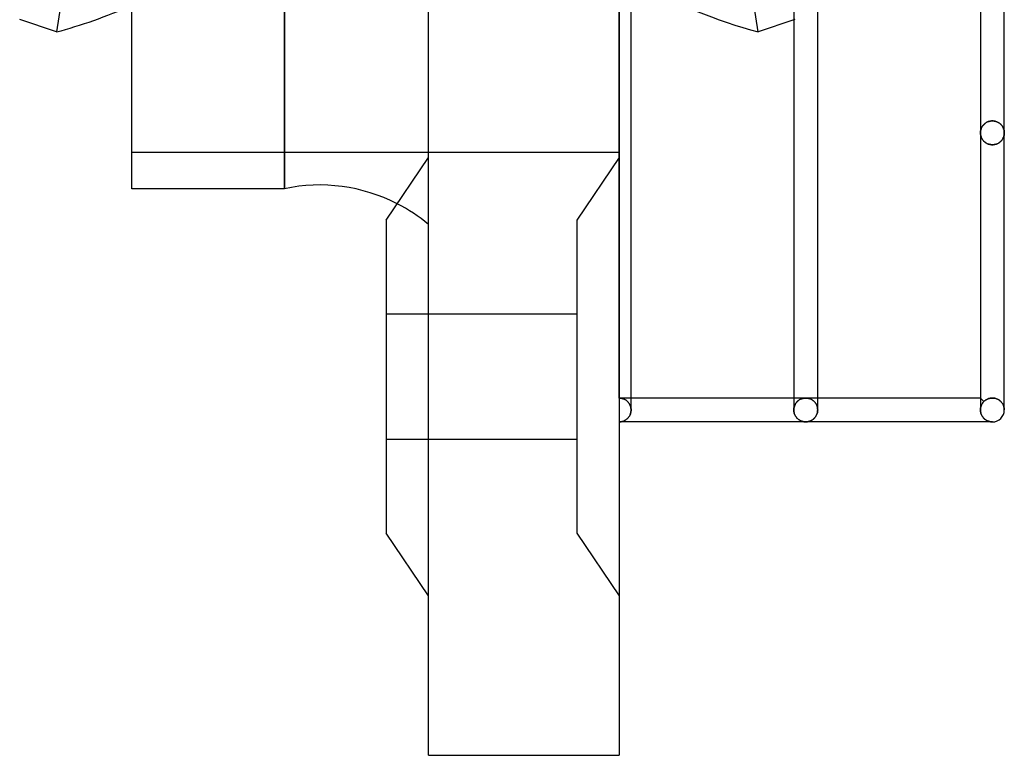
# Model space of a CAD drawing. Header units: millimetres. Extents: x -50 to 75, y -200 to 200.
# Tile 1 of 6: x -50 to 32, y -200 to -138. Entities that reach past the tile are written whole.
import ezdxf

# ---------------------------------------------------------------- set-up
doc = ezdxf.new("R2010")
doc.units = ezdxf.units.MM
doc.layers.add('HIDDEN', color=7, linetype='Continuous')
doc.layers.add('THICK', color=7, linetype='Continuous')

msp = doc.modelspace()

# ---------------------------------------------------------------- linework, layer by layer
at = {"layer": 'HIDDEN'}
for p, q in [((-28.045, 0), (-28.045, -152.5)), ((0, -170.05), (0, 0)), ((11.648, -139.36), (2.063, -76.543)), ((14.723, -138.316), (14.637, -138.345)), ((31.063, -146.839), (30.996, -146.857)), ((30.996, -146.857), (31.063, -146.839)), ((31.132, -146.827), (31.063, -146.839)), ((31.063, -146.839), (31.132, -146.827)), ((31.203, -146.819), (31.132, -146.827)), ((31.132, -146.827), (31.203, -146.819)), ((31.275, -146.817), (31.203, -146.819)), ((31.203, -146.819), (31.275, -146.817)), ((31.275, -146.817), (31.351, -146.819)), ((31.351, -146.819), (31.275, -146.817)), ((31.351, -146.819), (31.426, -146.828)), ((31.426, -146.828), (31.351, -146.819)), ((31.426, -146.828), (31.499, -146.842)), ((31.499, -146.842), (31.426, -146.828)), ((31.499, -146.842), (31.57, -146.861)), ((31.57, -146.861), (31.499, -146.842)), ((30.289, -147.655), (30.281, -147.71)), ((30.281, -147.71), (30.289, -147.655)), ((30.299, -147.601), (30.289, -147.655)), ((30.289, -147.655), (30.299, -147.601)), ((30.313, -147.548), (30.299, -147.601)), ((30.299, -147.601), (30.313, -147.548)), ((30.329, -147.496), (30.313, -147.548)), ((30.313, -147.548), (30.329, -147.496)), ((30.348, -147.444), (30.329, -147.496)), ((30.329, -147.496), (30.348, -147.444)), ((30.37, -147.394), (30.348, -147.444)), ((30.348, -147.444), (30.37, -147.394)), ((30.395, -147.345), (30.37, -147.394)), ((30.37, -147.394), (30.395, -147.345)), ((30.422, -147.297), (30.395, -147.345)), ((30.395, -147.345), (30.422, -147.297)), ((30.452, -147.25), (30.422, -147.297)), ((30.422, -147.297), (30.452, -147.25)), ((30.486, -147.205), (30.452, -147.25)), ((30.452, -147.25), (30.486, -147.205)), ((30.522, -147.16), (30.486, -147.205)), ((30.486, -147.205), (30.522, -147.16)), ((30.562, -147.117), (30.522, -147.16)), ((30.522, -147.16), (30.562, -147.117)), ((30.605, -147.076), (30.562, -147.117)), ((30.562, -147.117), (30.605, -147.076)), ((30.651, -147.036), (30.605, -147.076)), ((30.605, -147.076), (30.651, -147.036)), ((30.701, -146.999), (30.651, -147.036)), ((30.651, -147.036), (30.701, -146.999)), ((30.753, -146.964), (30.701, -146.999)), ((30.701, -146.999), (30.753, -146.964)), ((30.809, -146.932), (30.753, -146.964)), ((30.753, -146.964), (30.809, -146.932)), ((30.868, -146.904), (30.809, -146.932)), ((30.809, -146.932), (30.868, -146.904)), ((30.931, -146.878), (30.868, -146.904)), ((30.868, -146.904), (30.931, -146.878)), ((30.996, -146.857), (30.931, -146.878)), ((30.931, -146.878), (30.996, -146.857)), ((31.57, -146.861), (31.638, -146.885)), ((31.638, -146.885), (31.57, -146.861)), ((31.638, -146.885), (31.702, -146.913)), ((31.702, -146.913), (31.638, -146.885)), ((31.702, -146.913), (31.764, -146.945)), ((31.764, -146.945), (31.702, -146.913)), ((31.764, -146.945), (31.822, -146.98)), ((31.822, -146.98), (31.764, -146.945)), ((31.822, -146.98), (31.876, -147.018)), ((31.876, -147.018), (31.822, -146.98)), ((31.876, -147.018), (31.926, -147.059)), ((31.926, -147.059), (31.876, -147.018)), ((31.926, -147.059), (31.973, -147.102)), ((31.973, -147.102), (31.926, -147.059)), ((31.973, -147.102), (32.016, -147.147)), ((32.016, -147.147), (31.973, -147.102)), ((32.016, -147.147), (32.055, -147.193)), ((32.055, -147.193), (32.016, -147.147)), ((32.055, -147.193), (32.091, -147.241)), ((32.091, -147.241), (32.055, -147.193)), ((32.091, -147.241), (32.124, -147.291)), ((32.124, -147.291), (32.091, -147.241)), ((32.124, -147.291), (32.153, -147.341)), ((32.153, -147.341), (32.124, -147.291)), ((32.153, -147.341), (32.179, -147.392)), ((32.179, -147.392), (32.153, -147.341)), ((32.179, -147.392), (32.202, -147.444)), ((32.202, -147.444), (32.179, -147.392)), ((32.202, -147.444), (32.221, -147.497)), ((32.221, -147.497), (32.202, -147.444)), ((32.221, -147.497), (32.238, -147.55)), ((32.238, -147.55), (32.221, -147.497)), ((32.238, -147.55), (32.251, -147.604)), ((32.251, -147.604), (32.238, -147.55)), ((32.251, -147.604), (32.262, -147.657)), ((32.262, -147.657), (32.251, -147.604)), ((32.262, -147.657), (32.269, -147.712)), ((32.269, -147.712), (32.262, -147.657)), ((30.277, -147.765), (30.275, -147.82)), ((30.275, -147.82), (30.277, -147.765)), ((30.275, -147.82), (30.276, -147.872)), ((30.276, -147.87), (30.275, -147.82)), ((30.28, -147.92), (30.276, -147.87)), ((30.276, -147.872), (30.28, -147.924)), ((30.281, -147.71), (30.277, -147.765)), ((30.277, -147.765), (30.281, -147.71)), ((30.286, -147.97), (30.28, -147.92)), ((30.28, -147.924), (30.287, -147.976)), ((30.295, -148.02), (30.286, -147.97)), ((30.287, -147.976), (30.297, -148.028)), ((30.307, -148.07), (30.295, -148.02)), ((30.297, -148.028), (30.309, -148.079)), ((30.321, -148.119), (30.307, -148.07)), ((30.309, -148.079), (30.324, -148.13)), ((30.338, -148.168), (30.321, -148.119)), ((30.324, -148.13), (30.343, -148.181)), ((30.357, -148.216), (30.338, -148.168)), ((30.343, -148.181), (30.364, -148.231)), ((30.379, -148.264), (30.357, -148.216)), ((30.364, -148.231), (30.388, -148.28)), ((30.404, -148.311), (30.379, -148.264)), ((30.388, -148.28), (30.415, -148.329)), ((30.432, -148.357), (30.404, -148.311)), ((30.415, -148.329), (30.445, -148.376)), ((30.463, -148.402), (30.432, -148.357)), ((30.445, -148.376), (30.478, -148.422)), ((30.496, -148.446), (30.463, -148.402)), ((30.478, -148.422), (30.514, -148.467)), ((30.533, -148.489), (30.496, -148.446)), ((30.514, -148.467), (30.554, -148.511)), ((30.573, -148.53), (30.533, -148.489)), ((31.977, -148.53), (32.017, -148.489)), ((32.036, -148.467), (31.996, -148.511)), ((32.017, -148.489), (32.054, -148.446)), ((32.072, -148.422), (32.036, -148.467)), ((32.054, -148.446), (32.087, -148.402)), ((32.105, -148.376), (32.072, -148.422)), ((32.087, -148.402), (32.118, -148.357)), ((32.135, -148.329), (32.105, -148.376)), ((32.118, -148.357), (32.146, -148.311)), ((32.162, -148.28), (32.135, -148.329)), ((32.146, -148.311), (32.171, -148.264)), ((32.186, -148.231), (32.162, -148.28)), ((32.171, -148.264), (32.193, -148.216)), ((32.207, -148.181), (32.186, -148.231)), ((32.193, -148.216), (32.212, -148.168)), ((32.226, -148.13), (32.207, -148.181)), ((32.212, -148.168), (32.229, -148.119)), ((32.241, -148.079), (32.226, -148.13)), ((32.229, -148.119), (32.243, -148.07)), ((32.253, -148.028), (32.241, -148.079)), ((32.243, -148.07), (32.255, -148.02)), ((32.263, -147.976), (32.253, -148.028)), ((32.255, -148.02), (32.264, -147.97)), ((32.27, -147.924), (32.263, -147.976)), ((32.264, -147.97), (32.27, -147.92)), ((32.269, -147.712), (32.274, -147.766)), ((32.274, -147.766), (32.269, -147.712)), ((32.27, -147.92), (32.274, -147.87)), ((32.274, -147.872), (32.27, -147.924)), ((32.274, -147.766), (32.275, -147.82)), ((32.275, -147.82), (32.274, -147.766)), ((32.275, -147.82), (32.274, -147.872)), ((32.274, -147.87), (32.275, -147.82)), ((30.554, -148.511), (30.597, -148.553)), ((30.615, -148.57), (30.573, -148.53)), ((30.597, -148.553), (30.643, -148.593)), ((30.661, -148.607), (30.615, -148.57)), ((30.643, -148.593), (30.693, -148.631)), ((30.71, -148.643), (30.661, -148.607)), ((30.693, -148.631), (30.746, -148.666)), ((30.763, -148.676), (30.71, -148.643)), ((30.746, -148.666), (30.803, -148.699)), ((30.818, -148.707), (30.763, -148.676)), ((30.803, -148.699), (30.863, -148.728)), ((30.876, -148.734), (30.818, -148.707)), ((30.863, -148.728), (30.926, -148.754)), ((30.938, -148.758), (30.876, -148.734)), ((30.926, -148.754), (30.992, -148.776)), ((31.002, -148.779), (30.938, -148.758)), ((30.992, -148.776), (31.06, -148.793)), ((31.068, -148.795), (31.002, -148.779)), ((31.06, -148.793), (31.13, -148.806)), ((31.136, -148.807), (31.068, -148.795)), ((31.13, -148.806), (31.202, -148.814)), ((31.205, -148.814), (31.136, -148.807)), ((31.202, -148.814), (31.275, -148.817)), ((31.275, -148.817), (31.205, -148.814)), ((31.348, -148.814), (31.275, -148.817)), ((31.275, -148.817), (31.345, -148.814)), ((31.345, -148.814), (31.414, -148.807)), ((31.42, -148.806), (31.348, -148.814)), ((31.414, -148.807), (31.482, -148.795)), ((31.49, -148.793), (31.42, -148.806)), ((31.482, -148.795), (31.548, -148.779)), ((31.558, -148.776), (31.49, -148.793)), ((31.548, -148.779), (31.612, -148.758)), ((31.624, -148.754), (31.558, -148.776)), ((31.612, -148.758), (31.674, -148.734)), ((31.687, -148.728), (31.624, -148.754)), ((31.674, -148.734), (31.732, -148.707)), ((31.747, -148.699), (31.687, -148.728)), ((31.732, -148.707), (31.787, -148.676)), ((31.804, -148.666), (31.747, -148.699)), ((31.787, -148.676), (31.84, -148.643)), ((31.857, -148.631), (31.804, -148.666)), ((31.84, -148.643), (31.889, -148.607)), ((31.907, -148.593), (31.857, -148.631)), ((31.889, -148.607), (31.935, -148.57)), ((31.953, -148.553), (31.907, -148.593)), ((31.935, -148.57), (31.977, -148.53)), ((31.996, -148.511), (31.953, -148.553)), ((-40.825, -149.45), (0, -149.45)), ((0, -149.875), (-3.55, -155.125)), ((0, -149.875), (-3.55, -155.125)), ((-3.55, -155.125), (-3.55, -181.375)), ((-19.525, -163), (-3.55, -163)), ((-19.525, -163), (-3.55, -163)), ((0.054, -170.051), (0, -170.05)), ((0, -170.05), (0.054, -170.051)), ((1, -170.05), (0, -170.05)), ((0.108, -170.056), (0.054, -170.051)), ((0.054, -170.051), (0.108, -170.056)), ((0.162, -170.063), (0.108, -170.056)), ((0.108, -170.056), (0.162, -170.063)), ((0.216, -170.074), (0.162, -170.063)), ((0.162, -170.063), (0.216, -170.074)), ((0.27, -170.087), (0.216, -170.074)), ((0.216, -170.074), (0.27, -170.087)), ((0.323, -170.103), (0.27, -170.087)), ((0.27, -170.087), (0.323, -170.103)), ((0.375, -170.123), (0.323, -170.103)), ((0.323, -170.103), (0.375, -170.123)), ((0.427, -170.145), (0.375, -170.123)), ((0.375, -170.123), (0.427, -170.145)), ((0.478, -170.171), (0.427, -170.145)), ((0.427, -170.145), (0.478, -170.171)), ((0.528, -170.2), (0.478, -170.171)), ((0.478, -170.171), (0.528, -170.2)), ((0.578, -170.233), (0.528, -170.2)), ((0.528, -170.2), (0.578, -170.233)), ((0.625, -170.269), (0.578, -170.233)), ((0.578, -170.233), (0.625, -170.269)), ((0.672, -170.308), (0.625, -170.269)), ((0.625, -170.269), (0.672, -170.308)), ((0.717, -170.351), (0.672, -170.308)), ((0.672, -170.308), (0.717, -170.351)), ((0.759, -170.398), (0.717, -170.351)), ((0.717, -170.351), (0.759, -170.398)), ((0.8, -170.448), (0.759, -170.398)), ((0.759, -170.398), (0.8, -170.448)), ((0.838, -170.502), (0.8, -170.448)), ((0.8, -170.448), (0.838, -170.502)), ((0.873, -170.56), (0.838, -170.502)), ((0.838, -170.502), (0.873, -170.56)), ((0.904, -170.621), (0.873, -170.56)), ((0.873, -170.56), (0.904, -170.621)), ((0.932, -170.686), (0.904, -170.621)), ((0.904, -170.621), (0.932, -170.686)), ((0.956, -170.754), (0.932, -170.686)), ((0.932, -170.686), (0.956, -170.754)), ((0.975, -170.825), (0.956, -170.754)), ((0.956, -170.754), (0.975, -170.825)), ((15.637, -170.05), (14.637, -170.05)), ((14.686, -170.741), (14.665, -170.814)), ((14.665, -170.814), (14.686, -170.741)), ((14.711, -170.671), (14.686, -170.741)), ((14.686, -170.741), (14.711, -170.671)), ((14.741, -170.604), (14.711, -170.671)), ((14.711, -170.671), (14.741, -170.604)), ((14.775, -170.541), (14.741, -170.604)), ((14.741, -170.604), (14.775, -170.541)), ((14.813, -170.482), (14.775, -170.541)), ((14.775, -170.541), (14.813, -170.482)), ((14.853, -170.428), (14.813, -170.482)), ((14.813, -170.482), (14.853, -170.428)), ((14.897, -170.377), (14.853, -170.428)), ((14.853, -170.428), (14.897, -170.377)), ((14.942, -170.33), (14.897, -170.377)), ((14.897, -170.377), (14.942, -170.33)), ((14.989, -170.287), (14.942, -170.33)), ((14.942, -170.33), (14.989, -170.287)), ((15.039, -170.248), (14.989, -170.287)), ((14.989, -170.287), (15.039, -170.248)), ((15.089, -170.213), (15.039, -170.248)), ((15.039, -170.248), (15.089, -170.213)), ((15.141, -170.181), (15.089, -170.213)), ((15.089, -170.213), (15.141, -170.181)), ((15.194, -170.153), (15.141, -170.181)), ((15.141, -170.181), (15.194, -170.153)), ((15.247, -170.129), (15.194, -170.153)), ((15.194, -170.153), (15.247, -170.129)), ((15.302, -170.108), (15.247, -170.129)), ((15.247, -170.129), (15.302, -170.108)), ((15.357, -170.09), (15.302, -170.108)), ((15.302, -170.108), (15.357, -170.09)), ((15.413, -170.075), (15.357, -170.09)), ((15.357, -170.09), (15.413, -170.075)), ((15.469, -170.064), (15.413, -170.075)), ((15.413, -170.075), (15.469, -170.064)), ((15.525, -170.056), (15.469, -170.064)), ((15.469, -170.064), (15.525, -170.056)), ((15.581, -170.052), (15.525, -170.056)), ((15.525, -170.056), (15.581, -170.052)), ((15.637, -170.05), (15.581, -170.052)), ((15.581, -170.052), (15.637, -170.05)), ((15.694, -170.052), (15.637, -170.05)), ((15.637, -170.05), (15.694, -170.052)), ((16.637, -170.05), (15.637, -170.05)), ((15.75, -170.056), (15.694, -170.052)), ((15.694, -170.052), (15.75, -170.056)), ((15.806, -170.064), (15.75, -170.056)), ((15.75, -170.056), (15.806, -170.064)), ((15.862, -170.075), (15.806, -170.064)), ((15.806, -170.064), (15.862, -170.075)), ((15.918, -170.09), (15.862, -170.075)), ((15.862, -170.075), (15.918, -170.09)), ((15.973, -170.108), (15.918, -170.09)), ((15.918, -170.09), (15.973, -170.108)), ((16.028, -170.129), (15.973, -170.108)), ((15.973, -170.108), (16.028, -170.129)), ((16.081, -170.153), (16.028, -170.129)), ((16.028, -170.129), (16.081, -170.153)), ((16.134, -170.181), (16.081, -170.153)), ((16.081, -170.153), (16.134, -170.181)), ((16.186, -170.213), (16.134, -170.181)), ((16.134, -170.181), (16.186, -170.213)), ((16.236, -170.248), (16.186, -170.213)), ((16.186, -170.213), (16.236, -170.248)), ((16.286, -170.287), (16.236, -170.248)), ((16.236, -170.248), (16.286, -170.287)), ((16.333, -170.33), (16.286, -170.287)), ((16.286, -170.287), (16.333, -170.33)), ((16.378, -170.377), (16.333, -170.33)), ((16.333, -170.33), (16.378, -170.377)), ((16.422, -170.428), (16.378, -170.377)), ((16.378, -170.377), (16.422, -170.428)), ((16.462, -170.482), (16.422, -170.428)), ((16.422, -170.428), (16.462, -170.482)), ((16.5, -170.541), (16.462, -170.482)), ((16.462, -170.482), (16.5, -170.541)), ((16.534, -170.604), (16.5, -170.541)), ((16.5, -170.541), (16.534, -170.604)), ((16.564, -170.671), (16.534, -170.604)), ((16.534, -170.604), (16.564, -170.671)), ((16.589, -170.741), (16.564, -170.671)), ((16.564, -170.671), (16.589, -170.741)), ((16.61, -170.814), (16.589, -170.741)), ((16.589, -170.741), (16.61, -170.814)), ((30.567, -170.342), (30.275, -170.05)), ((30.314, -170.772), (30.327, -170.729)), ((30.327, -170.729), (30.314, -170.772)), ((30.327, -170.729), (30.342, -170.687)), ((30.342, -170.687), (30.327, -170.729)), ((30.342, -170.687), (30.359, -170.647)), ((30.359, -170.647), (30.342, -170.687)), ((30.359, -170.647), (30.377, -170.607)), ((30.377, -170.607), (30.359, -170.647)), ((30.377, -170.607), (30.397, -170.569)), ((30.397, -170.569), (30.377, -170.607)), ((30.397, -170.569), (30.418, -170.532)), ((30.418, -170.532), (30.397, -170.569)), ((30.418, -170.532), (30.44, -170.497)), ((30.44, -170.497), (30.418, -170.532)), ((30.44, -170.497), (30.464, -170.463)), ((30.464, -170.463), (30.44, -170.497)), ((30.464, -170.463), (30.488, -170.431)), ((30.488, -170.431), (30.464, -170.463)), ((30.488, -170.431), (30.514, -170.4)), ((30.514, -170.4), (30.488, -170.431)), ((30.514, -170.4), (30.54, -170.37)), ((30.54, -170.37), (30.514, -170.4)), ((30.54, -170.37), (30.567, -170.342)), ((30.567, -170.342), (30.54, -170.37)), ((30.597, -170.313), (30.567, -170.342)), ((30.567, -170.342), (30.597, -170.313)), ((30.628, -170.286), (30.597, -170.313)), ((30.597, -170.313), (30.628, -170.286)), ((30.66, -170.259), (30.628, -170.286)), ((30.628, -170.286), (30.66, -170.259)), ((30.694, -170.234), (30.66, -170.259)), ((30.66, -170.259), (30.694, -170.234)), ((30.728, -170.211), (30.694, -170.234)), ((30.694, -170.234), (30.728, -170.211)), ((30.763, -170.189), (30.728, -170.211)), ((30.728, -170.211), (30.763, -170.189)), ((30.8, -170.168), (30.763, -170.189)), ((30.763, -170.189), (30.8, -170.168)), ((30.838, -170.148), (30.8, -170.168)), ((30.8, -170.168), (30.838, -170.148)), ((30.877, -170.13), (30.838, -170.148)), ((30.838, -170.148), (30.877, -170.13)), ((30.918, -170.114), (30.877, -170.13)), ((30.877, -170.13), (30.918, -170.114)), ((30.959, -170.099), (30.918, -170.114)), ((30.918, -170.114), (30.959, -170.099)), ((31.002, -170.085), (30.959, -170.099)), ((30.959, -170.099), (31.002, -170.085)), ((31.046, -170.074), (31.002, -170.085)), ((31.002, -170.085), (31.046, -170.074)), ((31.091, -170.064), (31.046, -170.074)), ((31.046, -170.074), (31.091, -170.064)), ((31.136, -170.057), (31.091, -170.064)), ((31.091, -170.064), (31.136, -170.057)), ((31.182, -170.051), (31.136, -170.057)), ((31.136, -170.057), (31.182, -170.051)), ((31.228, -170.048), (31.182, -170.051)), ((31.182, -170.051), (31.228, -170.048)), ((31.275, -170.047), (31.228, -170.048)), ((31.228, -170.048), (31.275, -170.047)), ((31.349, -170.05), (31.275, -170.047)), ((31.275, -170.047), (31.349, -170.05)), ((31.422, -170.058), (31.349, -170.05)), ((31.349, -170.05), (31.422, -170.058)), ((31.493, -170.071), (31.422, -170.058)), ((31.422, -170.058), (31.493, -170.071)), ((31.562, -170.089), (31.493, -170.071)), ((31.493, -170.071), (31.562, -170.089)), ((31.629, -170.112), (31.562, -170.089)), ((31.562, -170.089), (31.629, -170.112)), ((31.693, -170.139), (31.629, -170.112)), ((31.629, -170.112), (31.693, -170.139)), ((31.754, -170.17), (31.693, -170.139)), ((31.693, -170.139), (31.754, -170.17)), ((31.811, -170.203), (31.754, -170.17)), ((31.754, -170.17), (31.811, -170.203)), ((31.864, -170.24), (31.811, -170.203)), ((31.811, -170.203), (31.864, -170.24)), ((31.914, -170.279), (31.864, -170.24)), ((31.864, -170.24), (31.914, -170.279)), ((31.961, -170.321), (31.914, -170.279)), ((31.914, -170.279), (31.961, -170.321)), ((32.004, -170.364), (31.961, -170.321)), ((31.961, -170.321), (32.004, -170.364)), ((32.044, -170.409), (32.004, -170.364)), ((32.004, -170.364), (32.044, -170.409)), ((32.08, -170.456), (32.044, -170.409)), ((32.044, -170.409), (32.08, -170.456)), ((32.113, -170.503), (32.08, -170.456)), ((32.08, -170.456), (32.113, -170.503)), ((32.143, -170.553), (32.113, -170.503)), ((32.113, -170.503), (32.143, -170.553)), ((32.17, -170.604), (32.143, -170.553)), ((32.143, -170.553), (32.17, -170.604)), ((32.194, -170.656), (32.17, -170.604)), ((32.17, -170.604), (32.194, -170.656)), ((32.215, -170.71), (32.194, -170.656)), ((32.194, -170.656), (32.215, -170.71)), ((32.233, -170.765), (32.215, -170.71)), ((32.215, -170.71), (32.233, -170.765)), ((32.248, -170.82), (32.233, -170.765)), ((32.233, -170.765), (32.248, -170.82)), ((0.858, -171.561), (0.825, -171.613)), ((0.889, -171.506), (0.858, -171.561)), ((0.917, -171.447), (0.889, -171.506)), ((0.941, -171.386), (0.917, -171.447)), ((0.961, -171.322), (0.941, -171.386)), ((0.978, -171.256), (0.961, -171.322)), ((0.989, -170.897), (0.975, -170.825)), ((0.975, -170.825), (0.989, -170.897)), ((0.99, -171.189), (0.978, -171.256)), ((0.997, -170.972), (0.989, -170.897)), ((0.989, -170.897), (0.997, -170.972)), ((0.997, -171.12), (0.99, -171.189)), ((1, -171.047), (0.997, -170.972)), ((0.997, -170.972), (1, -171.047)), ((1, -171.05), (0.997, -171.12)), ((1, -171.047), (1, -171.048)), ((1, -171.048), (1, -171.048)), ((1, -171.048), (1, -171.049)), ((1, -171.049), (1, -171.049)), ((1, -171.049), (1, -171.049)), ((1, -171.049), (1, -171.05)), ((14.641, -170.968), (14.637, -171.047)), ((14.637, -171.047), (14.641, -170.968)), ((14.637, -171.047), (14.637, -171.048)), ((14.637, -171.048), (14.637, -171.048)), ((14.637, -171.048), (14.637, -171.049)), ((14.637, -171.049), (14.637, -171.049)), ((14.637, -171.049), (14.637, -171.049)), ((14.637, -171.049), (14.637, -171.05)), ((14.637, -171.05), (14.64, -171.123)), ((14.64, -171.123), (14.648, -171.195)), ((14.65, -170.89), (14.641, -170.968)), ((14.641, -170.968), (14.65, -170.89)), ((14.648, -171.195), (14.662, -171.266)), ((14.665, -170.814), (14.65, -170.89)), ((14.65, -170.89), (14.665, -170.814)), ((14.662, -171.266), (14.679, -171.334)), ((14.679, -171.334), (14.702, -171.4)), ((14.702, -171.4), (14.728, -171.463)), ((14.728, -171.463), (14.758, -171.523)), ((14.758, -171.523), (14.79, -171.579)), ((14.79, -171.579), (14.826, -171.633)), ((16.449, -171.633), (16.485, -171.579)), ((16.485, -171.579), (16.517, -171.523)), ((16.517, -171.523), (16.547, -171.463)), ((16.547, -171.463), (16.573, -171.4)), ((16.573, -171.4), (16.596, -171.334)), ((16.596, -171.334), (16.613, -171.266)), ((16.625, -170.89), (16.61, -170.814)), ((16.61, -170.814), (16.625, -170.89)), ((16.613, -171.266), (16.627, -171.195)), ((16.634, -170.968), (16.625, -170.89)), ((16.625, -170.89), (16.634, -170.968)), ((16.627, -171.195), (16.635, -171.123)), ((16.637, -171.047), (16.634, -170.968)), ((16.634, -170.968), (16.637, -171.047)), ((16.635, -171.123), (16.637, -171.05)), ((16.637, -171.049), (16.637, -171.048)), ((16.637, -171.048), (16.637, -171.048)), ((16.637, -171.05), (16.637, -171.049)), ((16.637, -171.049), (16.637, -171.049)), ((16.637, -171.049), (16.637, -171.049)), ((16.637, -171.048), (16.637, -171.047)), ((30.275, -171.047), (30.276, -171)), ((30.276, -171), (30.275, -171.047)), ((30.275, -171.047), (30.275, -171.048)), ((30.275, -171.048), (30.275, -171.048)), ((30.275, -171.048), (30.275, -171.049)), ((30.275, -171.049), (30.275, -171.049)), ((30.275, -171.049), (30.275, -171.049)), ((30.275, -171.049), (30.275, -171.05)), ((30.275, -171.05), (30.278, -171.123)), ((30.276, -171), (30.279, -170.953)), ((30.279, -170.953), (30.276, -171)), ((30.278, -171.123), (30.286, -171.194)), ((30.279, -170.953), (30.285, -170.907)), ((30.285, -170.907), (30.279, -170.953)), ((30.285, -170.907), (30.292, -170.862)), ((30.292, -170.862), (30.285, -170.907)), ((30.286, -171.194), (30.299, -171.264)), ((30.292, -170.862), (30.302, -170.817)), ((30.302, -170.817), (30.292, -170.862)), ((30.299, -171.264), (30.317, -171.333)), ((30.302, -170.817), (30.314, -170.772)), ((30.314, -170.772), (30.302, -170.817)), ((30.317, -171.333), (30.339, -171.399)), ((30.339, -171.399), (30.365, -171.462)), ((30.365, -171.462), (30.394, -171.522)), ((30.394, -171.522), (30.427, -171.578)), ((30.427, -171.578), (30.463, -171.632)), ((32.26, -170.877), (32.248, -170.82)), ((32.248, -170.82), (32.26, -170.877)), ((32.268, -170.934), (32.26, -170.877)), ((32.26, -170.877), (32.268, -170.934)), ((32.273, -170.992), (32.268, -170.934)), ((32.268, -170.934), (32.273, -170.992)), ((32.275, -171.05), (32.273, -170.992)), ((32.273, -170.992), (32.275, -171.05)), ((32.275, -171.05), (32.275, -170.844)), ((0.061, -172.048), (0, -172.05)), ((0.121, -172.043), (0.061, -172.048)), ((0.181, -172.033), (0.121, -172.043)), ((0.24, -172.021), (0.181, -172.033)), ((0.299, -172.004), (0.24, -172.021)), ((0.356, -171.984), (0.299, -172.004)), ((0.412, -171.961), (0.356, -171.984)), ((0.466, -171.934), (0.412, -171.961)), ((0.519, -171.904), (0.466, -171.934)), ((0.57, -171.871), (0.519, -171.904)), ((0.619, -171.834), (0.57, -171.871)), ((0.665, -171.795), (0.619, -171.834)), ((0.709, -171.754), (0.665, -171.795)), ((0.75, -171.709), (0.709, -171.754)), ((0.789, -171.662), (0.75, -171.709)), ((0.825, -171.613), (0.789, -171.662)), ((14.826, -171.633), (14.864, -171.682)), ((14.864, -171.682), (14.905, -171.729)), ((14.905, -171.729), (14.947, -171.772)), ((14.947, -171.772), (14.991, -171.811)), ((14.991, -171.811), (15.036, -171.848)), ((15.036, -171.848), (15.082, -171.881)), ((15.082, -171.881), (15.13, -171.911)), ((15.13, -171.911), (15.178, -171.938)), ((15.178, -171.938), (15.228, -171.962)), ((15.228, -171.962), (15.277, -171.983)), ((15.277, -171.983), (15.328, -172.001)), ((15.328, -172.001), (15.379, -172.016)), ((15.379, -172.016), (15.43, -172.028)), ((15.43, -172.028), (15.482, -172.038)), ((15.482, -172.038), (15.534, -172.045)), ((15.534, -172.045), (15.586, -172.049)), ((15.586, -172.049), (15.637, -172.05)), ((15.637, -172.05), (15.689, -172.049)), ((15.689, -172.049), (15.741, -172.045)), ((15.741, -172.045), (15.793, -172.038)), ((15.793, -172.038), (15.845, -172.028)), ((15.845, -172.028), (15.896, -172.016)), ((15.896, -172.016), (15.947, -172.001)), ((15.947, -172.001), (15.998, -171.983)), ((15.998, -171.983), (16.047, -171.962)), ((16.047, -171.962), (16.097, -171.938)), ((16.097, -171.938), (16.145, -171.911)), ((16.145, -171.911), (16.193, -171.881)), ((16.193, -171.881), (16.239, -171.848)), ((16.239, -171.848), (16.284, -171.811)), ((16.284, -171.811), (16.328, -171.772)), ((16.328, -171.772), (16.37, -171.729)), ((16.37, -171.729), (16.411, -171.682)), ((16.411, -171.682), (16.449, -171.633)), ((30.463, -171.632), (30.501, -171.682)), ((30.501, -171.682), (30.541, -171.728)), ((30.541, -171.728), (30.584, -171.771)), ((30.584, -171.771), (30.627, -171.811)), ((30.627, -171.811), (30.673, -171.847)), ((30.673, -171.847), (30.719, -171.88)), ((30.719, -171.88), (30.767, -171.91)), ((30.767, -171.91), (30.815, -171.937)), ((30.815, -171.937), (30.865, -171.961)), ((30.865, -171.961), (30.915, -171.982)), ((30.915, -171.982), (30.965, -172)), ((30.965, -172), (31.016, -172.016)), ((31.016, -172.016), (31.067, -172.028)), ((31.067, -172.028), (31.119, -172.038)), ((31.119, -172.038), (31.171, -172.045)), ((31.171, -172.045), (31.223, -172.049)), ((31.223, -172.049), (31.275, -172.05)), ((-19.525, -173.5), (-3.55, -173.5)), ((-19.525, -173.5), (-3.55, -173.5)), ((-3.55, -181.375), (0, -186.625)), ((-3.55, -181.375), (0, -186.625)), ((-15.975, -200), (-15.975, -200)), ((0, -200), (0, -200))]:
    msp.add_line(p, q, dxfattribs=at)
msp.add_arc((-25.089, -166.389), 14.2, 50.07004, 62.81015, dxfattribs=at)
at = {"layer": 'THICK'}
for p, q in [((-15.975, -200), (-15.975, 200)), ((0, 200), (0, -200)), ((-40.825, -152.5), (-40.825, 152.5)), ((32.275, -171.05), (32.275, 0)), ((-28.045, -152.5), (-28.045, 0)), ((1, -171.047), (1, -1)), ((14.637, -1), (14.637, -171.047)), ((16.637, -171.047), (16.637, -1)), ((30.275, -1), (30.275, -171.047)), ((-40.825, -97.921), (-47.148, -139.36)), ((-47.148, -139.36), (-50.223, -138.316)), ((14.637, -138.345), (11.648, -139.36)), ((-19.525, -155.125), (-15.975, -149.875)), ((-28.045, -152.5), (-40.825, -152.5)), ((-19.525, -155.125), (-19.525, -181.375)), ((14.637, -170.05), (1, -170.05)), ((30.275, -170.05), (16.637, -170.05)), ((0.825, -171.613), (0.858, -171.561)), ((0.858, -171.561), (0.889, -171.506)), ((0.889, -171.506), (0.917, -171.447)), ((0.917, -171.447), (0.941, -171.386)), ((0.941, -171.386), (0.961, -171.322)), ((0.961, -171.322), (0.978, -171.256)), ((0.978, -171.256), (0.99, -171.189)), ((0.99, -171.189), (0.997, -171.12)), ((0.997, -171.12), (1, -171.05)), ((1, -171.048), (1, -171.047)), ((1, -171.049), (1, -171.048)), ((1, -171.048), (1, -171.048)), ((1, -171.05), (1, -171.049)), ((1, -171.049), (1, -171.049)), ((1, -171.049), (1, -171.049)), ((14.637, -171.048), (14.637, -171.047)), ((14.637, -171.048), (14.637, -171.048)), ((14.637, -171.049), (14.637, -171.048)), ((14.637, -171.05), (14.637, -171.049)), ((14.637, -171.049), (14.637, -171.049)), ((14.637, -171.049), (14.637, -171.049)), ((14.64, -171.123), (14.637, -171.05)), ((14.648, -171.195), (14.64, -171.123)), ((14.662, -171.266), (14.648, -171.195)), ((14.679, -171.334), (14.662, -171.266)), ((14.702, -171.4), (14.679, -171.334)), ((14.728, -171.463), (14.702, -171.4)), ((14.758, -171.523), (14.728, -171.463)), ((14.79, -171.579), (14.758, -171.523)), ((14.826, -171.633), (14.79, -171.579)), ((16.485, -171.579), (16.449, -171.633)), ((16.517, -171.523), (16.485, -171.579)), ((16.547, -171.463), (16.517, -171.523)), ((16.573, -171.4), (16.547, -171.463)), ((16.596, -171.334), (16.573, -171.4)), ((16.613, -171.266), (16.596, -171.334)), ((16.627, -171.195), (16.613, -171.266)), ((16.635, -171.123), (16.627, -171.195)), ((16.637, -171.05), (16.635, -171.123)), ((16.637, -171.048), (16.637, -171.048)), ((16.637, -171.048), (16.637, -171.049)), ((16.637, -171.049), (16.637, -171.049)), ((16.637, -171.049), (16.637, -171.049)), ((16.637, -171.049), (16.637, -171.05)), ((16.637, -171.047), (16.637, -171.048)), ((30.275, -171.048), (30.275, -171.047)), ((30.275, -171.049), (30.275, -171.048)), ((30.275, -171.048), (30.275, -171.048)), ((30.275, -171.05), (30.275, -171.049)), ((30.275, -171.049), (30.275, -171.049)), ((30.275, -171.049), (30.275, -171.049)), ((30.278, -171.123), (30.275, -171.05)), ((30.286, -171.194), (30.278, -171.123)), ((30.299, -171.264), (30.286, -171.194)), ((30.317, -171.333), (30.299, -171.264)), ((30.339, -171.399), (30.317, -171.333)), ((30.365, -171.462), (30.339, -171.399)), ((30.394, -171.522), (30.365, -171.462)), ((30.427, -171.578), (30.394, -171.522)), ((30.463, -171.632), (30.427, -171.578)), ((32.275, -171.05), (32.275, -170.844)), ((0, -172.05), (0.061, -172.048)), ((15.637, -172.05), (0, -172.05)), ((0.061, -172.048), (0.121, -172.043)), ((0.121, -172.043), (0.181, -172.033)), ((0.181, -172.033), (0.24, -172.021)), ((0.24, -172.021), (0.299, -172.004)), ((0.299, -172.004), (0.356, -171.984)), ((0.356, -171.984), (0.412, -171.961)), ((0.412, -171.961), (0.466, -171.934)), ((0.466, -171.934), (0.519, -171.904)), ((0.519, -171.904), (0.57, -171.871)), ((0.57, -171.871), (0.619, -171.834)), ((0.619, -171.834), (0.665, -171.795)), ((0.665, -171.795), (0.709, -171.754)), ((0.709, -171.754), (0.75, -171.709)), ((0.75, -171.709), (0.789, -171.662)), ((0.789, -171.662), (0.825, -171.613)), ((14.864, -171.682), (14.826, -171.633)), ((14.905, -171.729), (14.864, -171.682)), ((14.947, -171.772), (14.905, -171.729)), ((14.991, -171.811), (14.947, -171.772)), ((15.036, -171.848), (14.991, -171.811)), ((15.082, -171.881), (15.036, -171.848)), ((15.13, -171.911), (15.082, -171.881)), ((15.178, -171.938), (15.13, -171.911)), ((15.228, -171.962), (15.178, -171.938)), ((15.277, -171.983), (15.228, -171.962)), ((15.328, -172.001), (15.277, -171.983)), ((15.379, -172.016), (15.328, -172.001)), ((15.43, -172.028), (15.379, -172.016)), ((15.482, -172.038), (15.43, -172.028)), ((15.534, -172.045), (15.482, -172.038)), ((15.586, -172.049), (15.534, -172.045)), ((15.637, -172.05), (15.586, -172.049)), ((15.689, -172.049), (15.637, -172.05)), ((31.275, -172.05), (15.637, -172.05)), ((15.741, -172.045), (15.689, -172.049)), ((15.793, -172.038), (15.741, -172.045)), ((15.845, -172.028), (15.793, -172.038)), ((15.896, -172.016), (15.845, -172.028)), ((15.947, -172.001), (15.896, -172.016)), ((15.998, -171.983), (15.947, -172.001)), ((16.047, -171.962), (15.998, -171.983)), ((16.097, -171.938), (16.047, -171.962)), ((16.145, -171.911), (16.097, -171.938)), ((16.193, -171.881), (16.145, -171.911)), ((16.239, -171.848), (16.193, -171.881)), ((16.284, -171.811), (16.239, -171.848)), ((16.328, -171.772), (16.284, -171.811)), ((16.37, -171.729), (16.328, -171.772)), ((16.411, -171.682), (16.37, -171.729)), ((16.449, -171.633), (16.411, -171.682)), ((30.501, -171.682), (30.463, -171.632)), ((30.541, -171.728), (30.501, -171.682)), ((30.584, -171.771), (30.541, -171.728)), ((30.627, -171.811), (30.584, -171.771)), ((30.673, -171.847), (30.627, -171.811)), ((30.719, -171.88), (30.673, -171.847)), ((30.767, -171.91), (30.719, -171.88)), ((30.815, -171.937), (30.767, -171.91)), ((30.865, -171.961), (30.815, -171.937)), ((30.915, -171.982), (30.865, -171.961)), ((30.965, -172), (30.915, -171.982)), ((31.016, -172.016), (30.965, -172)), ((31.067, -172.028), (31.016, -172.016)), ((31.119, -172.038), (31.067, -172.028)), ((31.171, -172.045), (31.119, -172.038)), ((31.223, -172.049), (31.171, -172.045)), ((31.275, -172.05), (31.223, -172.049)), ((-15.975, -186.625), (-19.525, -181.375)), ((-15.975, -200), (0, -200))]:
    msp.add_line(p, q, dxfattribs=at)
for centre, radius, start, end in [((-25.089, -166.389), 14.2, 62.81015, 102.01393), ((31.275, -171.05), 1, 270.00002, 359.99983)]:
    msp.add_arc(centre, radius, start, end, dxfattribs=at)
for centre, major_axis, start_param, end_param in [((-19.287, -0.522), (47.047, -138.635), -0.417213, -0.261705), ((-16.213, -0.522), (47.047, 138.635), -2.879888, -2.786468)]:
    msp.add_ellipse(centre, major_axis=major_axis, ratio=0.404508, start_param=start_param, end_param=end_param, dxfattribs=at)

doc.saveas('drawing.dxf')
